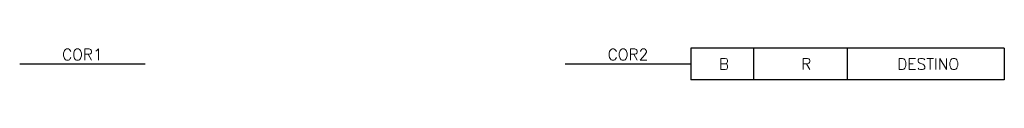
# Model space of a CAD drawing. Header units: millimetres. Extents: x 0 to 157, y -3 to 2.
import ezdxf
from ezdxf.enums import TextEntityAlignment as Align

# ---------------------------------------------------------------- set-up
doc = ezdxf.new("R2010")
doc.units = ezdxf.units.MM
doc.header["$MEASUREMENT"] = 0
doc.styles.add('Romans', font='romans.shx')

msp = doc.modelspace()

# ---------------------------------------------------------------- linework, layer by layer
at = {"color": 7, "ltscale": 0.01}
msp.add_line((157, 2.5), (157, -2.5), dxfattribs=at)
at = {"color": 7}
for p, q in [((0, 0), (20, 0)), ((87, 0), (107, 0))]:
    msp.add_line(p, q, dxfattribs=at)
for points in [[(107, 2.5), (107, -2.5)], [(157, 2.5), (107, 2.5)], [(117, 2.5), (117, -2.5)], [(132, -2.5), (132, 2.5)], [(157, -2.5), (107, -2.5)]]:
    msp.add_lwpolyline(points, dxfattribs=at)

# ---------------------------------------------------------------- texts
at = {"color": 7, "style": 'Romans', "flags": 4}
for tag, p in [('COR1', (10, 1.5)), ('COR2', (97, 1.5)), ('B', (112.31, 0)), ('R', (125.43, 0)), ('DESTINO', (144.86, 0))]:
    msp.add_attdef(tag, text='', height=1.8, dxfattribs=at).set_placement(p, align=Align.MIDDLE_CENTER)

doc.saveas('drawing.dxf')
